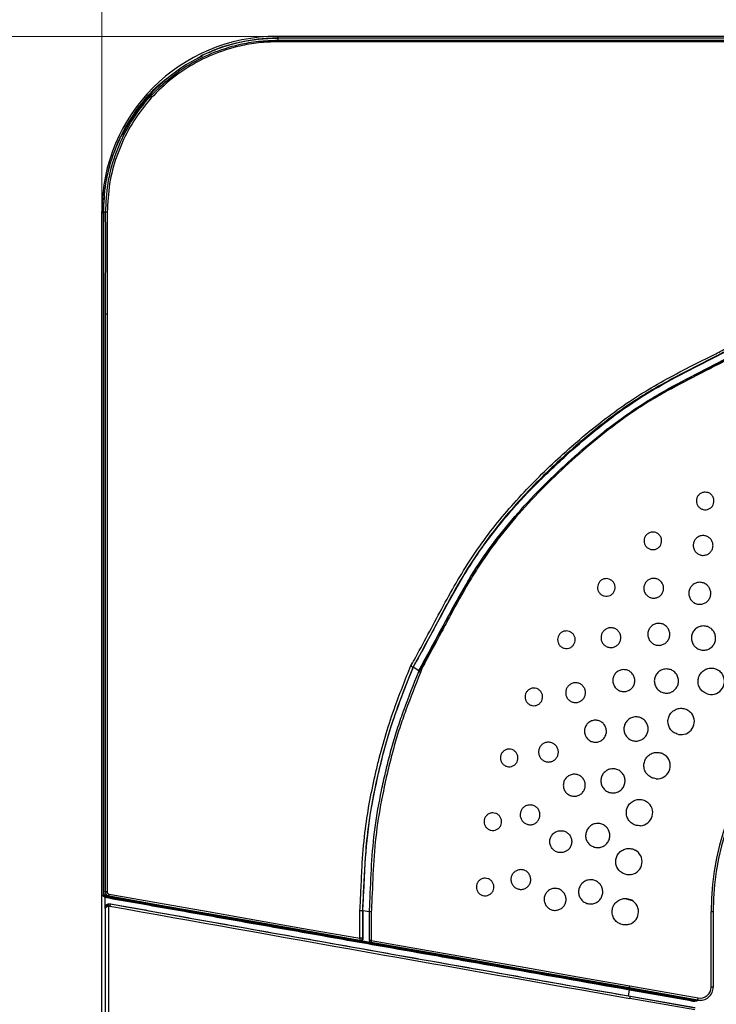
# Model space of a CAD drawing. Header units: millimetres. Extents: x 25 to 1935, y 715 to 2336.
# Tile 27 of 252: x 161 to 193, y 1005 to 1050. Entities that reach past the tile are written whole.
import ezdxf

# ---------------------------------------------------------------- set-up
doc = ezdxf.new("R2010")
doc.units = ezdxf.units.MM
doc.header["$LTSCALE"] = 2
doc.layers.get('0').update_dxf_attribs({"color": 2})
doc.styles.add('FS2312', font='simsun.ttf', dxfattribs={"width": 0.8})
doc.dimstyles.new('STANDARD$0', dxfattribs={"dimtxt": 3.5, "dimasz": 3, "dimexe": 1.5, "dimexo": 0.5, "dimgap": 1.5, "dimtad": 1, "dimdec": 1, "dimlfac": 5, "dimdsep": 46, "dimtxsty": 'FS2312', "dimblk1": 'OPEN', "dimblk2": 'OPEN', "dimsah": 1, "dimcen": 0, "dimclrd": 4, "dimclre": 4, "dimclrt": 4, "dimadec": 0, "dimazin": 0, "dimtfac": 1, "dimtdec": 1, "dimtmove": 1, "dimatfit": 0, "dimldrblk": 'OPEN', "dimfxl": 1, "dimtolj": 1, "dimtzin": 0, "dimlwd": 18, "dimlwe": 18, "dimarcsym": 1})

# ---------------------------------------------------------------- blocks, each defined once
blk = doc.blocks.new('_OPEN')
at = {"color": 0}
for p, q in [((-0.966, 0.259), (0, 0)), ((0, 0), (-1, 0)), ((0, 0), (-0.966, -0.259))]:
    blk.add_line(p, q, dxfattribs=at)
blk = doc.blocks.new('*D30')
at = {"color": 4, "lineweight": 18, "transparency": 16777216}
for p, q in [((164.691, 1036.769), (164.691, 1076.596)), ((354.691, 1041.168), (354.691, 1076.596)), ((167.691, 1075.096), (351.691, 1075.096))]:
    blk.add_line(p, q, dxfattribs=at)
at = {"layer": 'Defpoints', "color": 0, "transparency": 16777216}
for p in [(354.691, 1075.096), (354.691, 1040.668), (164.691, 1036.269)]:
    blk.add_point(p, dxfattribs=at)
at = {"color": 4, "lineweight": 18, "transparency": 16777216, "xscale": 3, "yscale": 3, "zscale": 3, "rotation": 180}
blk.add_blockref('_OPEN', (164.691, 1075.096), dxfattribs=at)
at = {"color": 4, "lineweight": 18, "transparency": 16777216, "xscale": 3, "yscale": 3, "zscale": 3}
blk.add_blockref('_OPEN', (354.691, 1075.096), dxfattribs=at)
at = {"color": 4, "transparency": 16777216, "insert": (259.691, 1078.346), "char_height": 3.5, "attachment_point": 5, "style": 'FS2312'}
blk.add_mtext('\\A1;950', dxfattribs=at)
blk = doc.blocks.new('*D31')
at = {"color": 4, "lineweight": 18, "transparency": 16777216}
for p, q in [((172.361, 1048.811), (138.974, 1048.811)), ((140.474, 1045.811), (140.474, 861.811)), ((172.361, 858.811), (138.974, 858.811))]:
    blk.add_line(p, q, dxfattribs=at)
at = {"layer": 'Defpoints', "color": 0, "transparency": 16777216}
for p in [(172.861, 1048.811), (140.474, 858.811), (172.861, 858.811)]:
    blk.add_point(p, dxfattribs=at)
at = {"color": 4, "lineweight": 18, "transparency": 16777216, "xscale": 3, "yscale": 3, "zscale": 3}
for p, rotation in [((140.474, 1048.811), 90), ((140.474, 858.811), 270)]:
    blk.add_blockref('_OPEN', p, dxfattribs=dict(at, rotation=rotation))
at = {"color": 4, "transparency": 16777216, "insert": (137.224, 953.811), "char_height": 3.5, "attachment_point": 5, "rotation": 90, "style": 'FS2312'}
blk.add_mtext('\\A1;950', dxfattribs=at)

msp = doc.modelspace()

# ---------------------------------------------------------------- linework, layer by layer
at = {"color": 2, "linetype": 'Continuous', "lineweight": 30}
for p, q in [((172.724, 1048.747), (172.661, 1048.811)), ((346.722, 1048.811), (172.661, 1048.811)), ((176.711, 1048.735), (172.691, 1048.734)), ((172.691, 1048.734), (172.691, 1048.636)), ((172.724, 1048.747), (203.743, 1048.747)), ((203.575, 1048.735), (176.711, 1048.735)), ((203.592, 1048.569), (177.314, 1048.569)), ((177.319, 1048.636), (203.592, 1048.636)), ((169.06, 1047.82), (169.263, 1047.924)), ((164.757, 1040.775), (164.824, 1041.79)), ((164.691, 866.78), (164.691, 1040.841)), ((164.691, 1040.841), (164.757, 1040.775)), ((164.757, 1040.775), (164.757, 1009.764)), ((164.769, 1040.811), (164.767, 1036.791)), ((164.866, 1040.811), (164.769, 1040.811)), ((164.767, 1036.791), (164.767, 1009.927)), ((164.866, 1009.91), (164.866, 1036.183)), ((164.933, 1036.188), (164.933, 1009.91)), ((187.671, 1030.951), (187.558, 1030.863)), ((182.812, 1026.179), (182.808, 1026.175)), ((178.841, 1020.137), (178.848, 1020.135)), ((178.841, 1020.137), (178.841, 1020.137)), ((179.101, 1019.969), (178.848, 1020.135)), ((179.101, 1019.969), (179.103, 1019.973)), ((179.261, 1020.112), (179.179, 1019.893)), ((164.757, 1009.764), (164.925, 1009.734)), ((164.832, 1009.688), (164.757, 1009.701)), ((164.761, 1009.72), (164.83, 1009.694)), ((164.767, 1009.927), (164.866, 1009.91)), ((164.933, 1009.91), (164.866, 1009.91)), ((165.034, 1009.712), (164.938, 1009.729)), ((188.533, 1009.601), (188.801, 1009.525)), ((188.691, 1009.576), (188.691, 1009.556)), ((164.86, 1009.173), (164.836, 1009.179)), ((164.86, 898.449), (164.86, 1009.173)), ((164.995, 1009.262), (164.995, 898.36)), ((165.078, 1009.374), (165.104, 1009.367)), ((176.429, 1007.802), (176.429, 1009.075)), ((176.544, 1009.072), (176.564, 1009.069)), ((176.544, 1009.072), (176.544, 1009.072)), ((176.544, 1009.072), (176.544, 1007.802)), ((176.564, 1009.069), (176.858, 1009.017)), ((176.564, 1009.069), (176.564, 1007.798)), ((176.858, 1007.711), (176.858, 1009.014)), ((176.943, 1009.014), (176.858, 1009.014)), ((176.943, 1009.014), (176.943, 1007.711)), ((192.391, 1005.586), (192.391, 1009.011)), ((192.491, 1009.011), (192.391, 1009.011)), ((192.491, 1009.011), (192.491, 1005.586)), ((176.449, 1007.7), (176.428, 1007.703)), ((176.544, 1007.802), (176.429, 1007.802)), ((176.564, 1007.679), (176.449, 1007.7)), ((176.544, 1007.802), (176.564, 1007.798)), ((176.943, 1007.711), (176.858, 1007.711)), ((176.564, 1007.679), (176.858, 1007.627)), ((176.941, 1007.613), (176.858, 1007.627)), ((191.787, 1004.995), (188.674, 1005.544)), ((188.691, 1005.501), (188.684, 1005.502)), ((188.689, 1005.488), (188.691, 1005.501)), ((188.689, 1005.488), (188.692, 1005.488)), ((188.691, 1005.642), (191.804, 1005.094)), ((191.487, 1005.008), (188.691, 1005.501)), ((188.692, 1005.488), (191.485, 1004.995)), ((192.491, 1005.586), (192.391, 1005.586)), ((188.639, 1005.185), (188.686, 1005.448)), ((188.639, 1005.185), (191.665, 1004.652)), ((188.686, 1005.448), (188.682, 1005.449)), ((191.478, 1004.956), (188.686, 1005.448)), ((191.647, 1004.551), (188.691, 1005.072)), ((188.709, 1005.171), (191.664, 1004.649)), ((191.485, 1004.995), (191.487, 1005.008))]:
    msp.add_line(p, q, dxfattribs=at)
at = {"color": 2, "linetype": 'Continuous', "lineweight": 30, "flags": 128}
for points in [[(179.108, 1019.954), (179.104, 1019.958), (179.099, 1019.964)], [(164.834, 1009.653), (164.835, 1009.383), (164.836, 1009.179)], [(165.019, 1009.811), (165.017, 1009.792), (165.016, 1009.774), (165.016, 1009.758), (165.017, 1009.743), (165.02, 1009.731), (165.024, 1009.721), (165.028, 1009.715), (165.034, 1009.712)], [(165.019, 1009.811), (167.262, 1009.416), (169.527, 1009.017), (171.812, 1008.615), (174.113, 1008.21), (176.429, 1007.802)], [(176.428, 1007.703), (174.115, 1008.111), (171.817, 1008.516), (169.536, 1008.919), (167.274, 1009.317), (165.034, 1009.712)], [(165.104, 1009.367), (165.098, 1009.366), (165.091, 1009.361), (165.083, 1009.352), (165.076, 1009.34), (165.07, 1009.325), (165.064, 1009.307), (165.059, 1009.288), (165.055, 1009.268)], [(176.943, 1007.711), (179.278, 1007.3), (181.623, 1006.887), (183.975, 1006.473), (186.332, 1006.058), (188.691, 1005.642)], [(188.674, 1005.544), (186.318, 1005.959), (183.964, 1006.374), (181.615, 1006.789), (179.273, 1007.202), (176.941, 1007.613)], [(188.674, 1005.544), (188.674, 1005.546), (188.675, 1005.551), (188.677, 1005.561), (188.679, 1005.573), (188.682, 1005.588), (188.685, 1005.605), (188.688, 1005.623), (188.691, 1005.642)], [(188.692, 1005.488), (188.692, 1005.487), (188.692, 1005.484), (188.691, 1005.481), (188.69, 1005.476), (188.689, 1005.47), (188.688, 1005.463), (188.687, 1005.456), (188.686, 1005.448)], [(188.691, 1005.501), (188.691, 1005.501), (188.692, 1005.504), (188.692, 1005.507), (188.693, 1005.512), (188.694, 1005.518), (188.695, 1005.525), (188.697, 1005.532), (188.698, 1005.54)], [(188.709, 1005.171), (188.708, 1005.169), (188.707, 1005.163), (188.706, 1005.154), (188.704, 1005.141), (188.701, 1005.127), (188.698, 1005.11), (188.695, 1005.091), (188.691, 1005.072)], [(191.487, 1005.008), (191.487, 1005.008), (191.488, 1005.011), (191.488, 1005.014), (191.489, 1005.019), (191.49, 1005.025), (191.491, 1005.032), (191.493, 1005.039), (191.494, 1005.047)], [(191.706, 1005.009), (191.617, 1004.999), (191.487, 1005.008)], [(191.787, 1004.995), (191.787, 1004.997), (191.788, 1005.003), (191.79, 1005.012), (191.792, 1005.024), (191.795, 1005.039), (191.798, 1005.056), (191.801, 1005.074), (191.804, 1005.094)], [(191.485, 1004.995), (191.485, 1004.994), (191.484, 1004.992), (191.484, 1004.988), (191.483, 1004.983), (191.482, 1004.977), (191.48, 1004.971), (191.479, 1004.963), (191.478, 1004.956)], [(191.485, 1004.995), (191.618, 1004.986), (191.738, 1005.004)]]:
    msp.add_lwpolyline(points, dxfattribs=at)
at = {"color": 2, "linetype": 'Continuous', "lineweight": 30}
for centre, radius, start, end in [((173.554, 1048.574), 0.865, 175.9129, 180.6105), ((172.691, 1040.811), 7.897, 117.1846, 152.8154), ((164.928, 1039.948), 0.865, 89.3895, 94.0871), ((204.491, 1009.011), 12.1, 90, 180), ((204.491, 1009.011), 12, 90, 180), ((179.164, 1019.932), 0.0601, 150.5496, 159.3133), ((179.386, 1020.354), 0.272, 231.6546, 242.8549), ((192.399, 1019.489), 0.6, 249.5788, 28.6084), ((191.031, 1017.661), 0.6, 257.7582, 36.7867), ((189.937, 1015.658), 0.6, 265.9426, 44.9663), ((189.139, 1013.519), 0.6, 274.1232, 53.1493), ((188.654, 1011.288), 0.6, 282.3053, 61.3313), ((188.491, 1009.011), 0.6, 289.4712, 69.5142), ((165.085, 1009.316), 0.105, 158.872, 210.8547), ((176.958, 1009.014), 0.0999, 176.7472, 179.9622), ((177.047, 1011.209), 2.197, 265.0853, 267.2796), ((176.582, 1007.751), 0.161, 161.759, 197.3187), ((176.444, 1007.801), 0.0994, 260.7354, 0.2322), ((176.958, 1007.711), 0.1, 180, 260), ((177.102, 1007.66), 0.167, 162.0309, 196.2353), ((193.995, 1004.532), 5.392, 169.7805, 170.2055), ((172.73, 1008.337), 16.204, 349.9223, 350.0637), ((191.891, 1005.586), 0.6, 260, 0), ((191.891, 1005.586), 0.5, 260, 0), ((191.591, 1005.599), 0.653, 260, 291.0578)]:
    msp.add_arc(centre, radius, start, end, dxfattribs=at)
for centre, major_axis, ratio, start_param, end_param in [((172.722, 1040.78), (-5.7, 5.7), 0.992433, 5.501585, 7.064785), ((175.789, 1043.909), (6.244, 6.244), 0.868224, 1.781002, 1.783818), ((169.593, 1037.713), (6.244, 6.244), 0.868224, 1.357775, 1.36059), ((165.06, 1009.173), (0.158, 0.128), 0.955275, 1.279225, 2.4368), ((165.06, 1009.173), (0.2, 0.011), 0.485043, 1.869759, 3.027334), ((188.691, 1005.727), (74, -13.032), 0.008583, 4.388793, 4.713901), ((188.709, 1005.825), (73.9, -13.032), 0.008594, 4.388797, 4.713904)]:
    msp.add_ellipse(centre, major_axis=major_axis, ratio=ratio, start_param=start_param, end_param=end_param, dxfattribs=at)
for points, knots in [([(164.866, 1040.811), (164.887, 1041.249), (164.929, 1042.126), (165.268, 1043.405), (165.804, 1044.609), (166.536, 1045.709), (167.444, 1046.669), (168.499, 1047.467), (169.675, 1048.074), (170.796, 1048.431), (171.81, 1048.608), (172.398, 1048.627), (172.691, 1048.636)], [0, 0, 0, 0, 0.1069434, 0.2138889, 0.3208186, 0.4277492, 0.5349312, 0.6421138, 0.7493554, 0.8565965, 0.9282987, 1, 1, 1, 1]), ([(172.689, 1048.565), (172.398, 1048.555), (171.817, 1048.535), (170.814, 1048.358), (169.704, 1048.003), (168.54, 1047.401), (167.496, 1046.611), (166.597, 1045.66), (165.873, 1044.572), (165.341, 1043.38), (165.003, 1042.115), (164.959, 1041.247), (164.937, 1040.813)], [0, 0, 0, 0, 0.07171, 0.14342, 0.250659, 0.3579, 0.465071, 0.572243, 0.679167, 0.786092, 0.893046, 1, 1, 1, 1]), ([(169.266, 1047.955), (169.537, 1048.075), (170.082, 1048.315), (170.938, 1048.552), (171.811, 1048.706), (172.397, 1048.724), (172.691, 1048.734)], [0, 0, 0, 0, 0.250532, 0.504274, 0.750611, 1, 1, 1, 1]), ([(169.566, 1048.079), (169.609, 1048.102), (170.048, 1048.33), (170.631, 1048.48), (171.164, 1048.588), (171.259, 1048.607)], [0, 0, 0, 0, 0.082482, 0.834949, 1, 1, 1, 1]), ([(171.259, 1048.607), (171.5, 1048.648), (171.985, 1048.73), (172.477, 1048.741), (172.724, 1048.747)], [0, 0, 0, 0, 0.497447, 1, 1, 1, 1]), ([(177.319, 1048.569), (177.253, 1048.569), (176.919, 1048.569), (175.519, 1048.568), (174.042, 1048.567), (172.833, 1048.565), (172.689, 1048.565)], [0, 0, 0, 0, 0.043195, 0.215974, 0.907091, 1, 1, 1, 1]), ([(172.691, 1048.636), (173.463, 1048.635), (175.005, 1048.635), (176.548, 1048.636), (177.319, 1048.636)], [0, 0, 0, 0, 0.499961, 1, 1, 1, 1]), ([(177.319, 1048.636), (177.319, 1048.636), (177.319, 1048.634), (177.319, 1048.623), (177.319, 1048.6), (177.319, 1048.579), (177.319, 1048.569)], [0, 0, 0, 0, 0.103367, 0.413957, 0.706965, 1, 1, 1, 1]), ([(169.171, 1047.888), (169.169, 1047.886), (169.165, 1047.882), (169.147, 1047.87), (169.123, 1047.856), (169.1, 1047.844), (169.087, 1047.837), (169.083, 1047.836)], [0, 0, 0, 0, 0.2255459, 0.4509619, 0.6804143, 0.9209703, 1, 1, 1, 1]), ([(169.266, 1047.955), (169.256, 1047.951), (169.237, 1047.941), (169.211, 1047.927), (169.193, 1047.916), (169.186, 1047.91), (169.185, 1047.908), (169.185, 1047.908)], [0, 0, 0, 0, 0.242051, 0.484655, 0.716683, 0.946125, 1, 1, 1, 1]), ([(164.824, 1041.79), (164.868, 1042.066), (164.955, 1042.617), (165.243, 1043.585), (165.724, 1044.665), (166.483, 1045.779), (167.194, 1046.575), (167.688, 1046.93), (167.819, 1047.024)], [0, 0, 0, 0, 0.1352709, 0.270541, 0.4879595, 0.7053734, 0.9218799, 1, 1, 1, 1]), ([(165.667, 1044.419), (165.661, 1044.408), (165.65, 1044.387), (165.634, 1044.359), (165.621, 1044.339), (165.617, 1044.334), (165.614, 1044.332)], [0, 0, 0, 0, 0.253659, 0.50769, 0.752122, 1, 1, 1, 1]), ([(164.769, 1040.811), (164.79, 1041.25), (164.834, 1042.14), (165.133, 1043.292), (165.43, 1043.971), (165.547, 1044.236)], [0, 0, 0, 0, 0.371737, 0.754253, 1, 1, 1, 1]), ([(165.594, 1044.318), (165.592, 1044.316), (165.588, 1044.312), (165.577, 1044.294), (165.564, 1044.271), (165.554, 1044.251), (165.548, 1044.239), (165.547, 1044.236)], [0, 0, 0, 0, 0.239225, 0.478894, 0.709691, 0.939823, 1, 1, 1, 1]), ([(164.866, 1036.183), (164.866, 1036.954), (164.867, 1038.497), (164.867, 1040.04), (164.866, 1040.811)], [0, 0, 0, 0, 0.499993, 1, 1, 1, 1]), ([(164.937, 1040.813), (164.937, 1040.746), (164.937, 1040.413), (164.934, 1039.013), (164.934, 1037.536), (164.933, 1036.326), (164.933, 1036.183)], [0, 0, 0, 0, 0.043196, 0.215986, 0.907104, 1, 1, 1, 1]), ([(164.933, 1036.183), (164.923, 1036.183), (164.902, 1036.183), (164.879, 1036.183), (164.868, 1036.183), (164.866, 1036.183), (164.866, 1036.183)], [0, 0, 0, 0, 0.293035, 0.586043, 0.896633, 1, 1, 1, 1]), ([(178.762, 1020.223), (178.779, 1020.253), (178.82, 1020.326), (179.292, 1021.174), (179.929, 1022.402), (180.791, 1023.956), (181.487, 1025.095), (182.258, 1026.184), (183.098, 1027.222), (183.995, 1028.21), (184.937, 1029.153), (185.917, 1030.057), (186.931, 1030.923), (187.986, 1031.738), (189.086, 1032.492), (190.619, 1033.392), (192.014, 1034.077), (192.999, 1034.586), (193.196, 1034.687)], [0, 0, 0, 0, 0.004795, 0.012137, 0.139526, 0.203307, 0.267066, 0.330874, 0.394692, 0.458429, 0.522173, 0.585838, 0.649606, 0.713364, 0.777068, 0.840771, 0.968145, 1, 1, 1, 1]), ([(193.241, 1034.585), (193.044, 1034.484), (192.061, 1033.978), (190.67, 1033.296), (189.142, 1032.401), (188.047, 1031.652), (186.996, 1030.84), (185.986, 1029.978), (185.01, 1029.078), (184.071, 1028.139), (183.179, 1027.155), (182.344, 1026.122), (181.576, 1025.037), (180.885, 1023.902), (180.022, 1022.354), (179.388, 1021.072), (178.885, 1020.225), (178.841, 1020.137), (178.841, 1020.137)], [0, 0, 0, 0, 0.03184, 0.159121, 0.222574, 0.286025, 0.349612, 0.413208, 0.476754, 0.540331, 0.603901, 0.667473, 0.731035, 0.794637, 0.85826, 0.985751, 0.999999, 1, 1, 1, 1]), ([(178.848, 1020.135), (179.165, 1020.711), (179.797, 1021.86), (180.72, 1023.595), (181.741, 1025.277), (182.935, 1026.845), (184.265, 1028.308), (185.666, 1029.652), (187.102, 1030.901), (188.587, 1032.025), (190.169, 1033.002), (191.823, 1033.847), (192.923, 1034.415), (193.474, 1034.7)], [0, 0, 0, 0, 0.0933895, 0.1864231, 0.2793119, 0.3724724, 0.4659249, 0.5598164, 0.6481039, 0.7361219, 0.823962, 0.9118299, 1, 1, 1, 1]), ([(179.217, 1020.141), (179.51, 1020.682), (179.94, 1021.474), (180.628, 1022.778), (181.183, 1023.78), (181.785, 1024.755), (182.431, 1025.703), (183.317, 1026.832), (184.284, 1027.891), (185.297, 1028.902), (186.349, 1029.875), (187.67, 1030.976), (188.835, 1031.814), (189.808, 1032.42), (190.806, 1032.983), (191.825, 1033.502), (192.717, 1033.954), (193.208, 1034.208), (193.444, 1034.334), (193.555, 1034.393)], [0, 0, 0, 0, 0.089381, 0.130812, 0.21379, 0.255319, 0.296872, 0.379997, 0.463059, 0.504557, 0.587549, 0.670592, 0.753715, 0.795267, 0.836785, 0.919701, 0.961099, 0.981783, 1, 1, 1, 1]), ([(193.583, 1034.348), (193.472, 1034.289), (193.235, 1034.163), (192.743, 1033.908), (191.852, 1033.455), (190.833, 1032.936), (189.838, 1032.374), (188.866, 1031.769), (187.705, 1030.932), (186.386, 1029.833), (185.336, 1028.862), (184.324, 1027.852), (183.359, 1026.795), (182.475, 1025.67), (181.831, 1024.724), (181.23, 1023.751), (180.675, 1022.75), (179.986, 1021.447), (179.556, 1020.654), (179.261, 1020.112)], [0, 0, 0, 0, 0.018283, 0.03903, 0.080518, 0.163486, 0.204973, 0.246465, 0.329491, 0.412484, 0.495457, 0.536933, 0.619925, 0.702941, 0.744429, 0.785917, 0.868907, 0.910388, 1, 1, 1, 1]), ([(187.667, 1030.93), (188.017, 1031.202), (188.85, 1031.849), (190.277, 1032.717), (191.909, 1033.559), (192.997, 1034.122), (193.541, 1034.405)], [0, 0, 0, 0, 0.194215, 0.462467, 0.73077, 1, 1, 1, 1]), ([(192.124, 1028.087), (192.169, 1028.083), (192.259, 1028.074), (192.379, 1028.005), (192.47, 1027.904), (192.522, 1027.777), (192.529, 1027.64), (192.491, 1027.509), (192.411, 1027.397), (192.299, 1027.319), (192.167, 1027.282), (192.03, 1027.291), (191.904, 1027.344), (191.803, 1027.436), (191.738, 1027.557), (191.717, 1027.692), (191.741, 1027.827), (191.809, 1027.946), (191.912, 1028.035), (192.023, 1028.081), (192.096, 1028.086), (192.124, 1028.087)], [0, 0, 0, 0, 0.053679, 0.107355, 0.161071, 0.214823, 0.268584, 0.322319, 0.37601, 0.42966, 0.483285, 0.536913, 0.590567, 0.644262, 0.697997, 0.751752, 0.805502, 0.859214, 0.912882, 0.96651, 1, 1, 1, 1]), ([(179.103, 1019.973), (179.415, 1020.543), (180.037, 1021.682), (180.95, 1023.397), (181.849, 1024.917), (182.536, 1025.796), (182.824, 1026.164)], [0, 0, 0, 0, 0.269554, 0.538071, 0.806189, 1, 1, 1, 1]), ([(189.745, 1026.273), (189.79, 1026.268), (189.88, 1026.259), (190, 1026.19), (190.091, 1026.089), (190.143, 1025.962), (190.15, 1025.825), (190.112, 1025.694), (190.032, 1025.583), (189.92, 1025.504), (189.788, 1025.467), (189.651, 1025.476), (189.525, 1025.529), (189.424, 1025.621), (189.359, 1025.742), (189.338, 1025.877), (189.362, 1026.012), (189.43, 1026.131), (189.533, 1026.22), (189.645, 1026.266), (189.717, 1026.271), (189.745, 1026.273)], [0, 0, 0, 0, 0.053706, 0.107412, 0.161145, 0.214891, 0.268626, 0.322331, 0.375999, 0.429642, 0.483276, 0.536926, 0.590608, 0.644324, 0.698066, 0.751809, 0.80553, 0.859215, 0.91286, 0.966492, 1, 1, 1, 1]), ([(192.029, 1026.114), (192.08, 1026.11), (192.181, 1026.1), (192.316, 1026.022), (192.418, 1025.908), (192.477, 1025.765), (192.485, 1025.611), (192.442, 1025.463), (192.352, 1025.338), (192.226, 1025.25), (192.077, 1025.208), (191.924, 1025.218), (191.782, 1025.278), (191.668, 1025.382), (191.595, 1025.517), (191.571, 1025.67), (191.598, 1025.821), (191.675, 1025.955), (191.791, 1026.056), (191.916, 1026.107), (191.998, 1026.113), (192.029, 1026.114)], [0, 0, 0, 0, 0.0536931, 0.1073858, 0.1610976, 0.2148212, 0.2685441, 0.3222475, 0.3759296, 0.4295938, 0.4832501, 0.5369123, 0.5905885, 0.6442877, 0.6980042, 0.7517284, 0.8054429, 0.8591364, 0.9128048, 0.9664577, 1, 1, 1, 1]), ([(187.63, 1024.157), (187.675, 1024.152), (187.765, 1024.144), (187.884, 1024.075), (187.975, 1023.973), (188.027, 1023.846), (188.034, 1023.709), (187.996, 1023.578), (187.916, 1023.467), (187.804, 1023.388), (187.672, 1023.351), (187.536, 1023.36), (187.41, 1023.414), (187.308, 1023.506), (187.243, 1023.626), (187.222, 1023.762), (187.247, 1023.896), (187.314, 1024.015), (187.417, 1024.105), (187.529, 1024.151), (187.602, 1024.155), (187.63, 1024.157)], [0, 0, 0, 0, 0.053729, 0.107454, 0.161198, 0.214938, 0.268657, 0.322338, 0.375989, 0.429624, 0.483265, 0.536934, 0.590639, 0.644375, 0.698121, 0.751852, 0.805549, 0.859208, 0.912839, 0.966472, 1, 1, 1, 1]), ([(189.783, 1024.169), (189.834, 1024.164), (189.935, 1024.154), (190.07, 1024.076), (190.172, 1023.962), (190.231, 1023.819), (190.239, 1023.665), (190.196, 1023.518), (190.106, 1023.393), (189.98, 1023.304), (189.832, 1023.263), (189.678, 1023.272), (189.536, 1023.333), (189.422, 1023.436), (189.349, 1023.572), (189.325, 1023.724), (189.352, 1023.875), (189.429, 1024.009), (189.545, 1024.11), (189.67, 1024.162), (189.752, 1024.167), (189.783, 1024.169)], [0, 0, 0, 0, 0.053706, 0.107412, 0.16113, 0.214849, 0.268559, 0.32225, 0.375921, 0.429583, 0.483243, 0.536914, 0.590605, 0.644314, 0.698034, 0.751751, 0.805453, 0.859131, 0.912793, 0.966446, 1, 1, 1, 1]), ([(191.879, 1023.988), (191.936, 1023.982), (192.048, 1023.971), (192.198, 1023.885), (192.311, 1023.758), (192.376, 1023.599), (192.385, 1023.429), (192.337, 1023.264), (192.238, 1023.125), (192.097, 1023.027), (191.933, 1022.981), (191.762, 1022.992), (191.605, 1023.059), (191.478, 1023.174), (191.397, 1023.324), (191.37, 1023.493), (191.4, 1023.662), (191.485, 1023.811), (191.614, 1023.922), (191.753, 1023.98), (191.844, 1023.986), (191.879, 1023.988)], [0, 0, 0, 0, 0.053695, 0.107391, 0.161093, 0.214797, 0.268496, 0.322188, 0.37587, 0.429547, 0.483223, 0.536904, 0.590589, 0.644283, 0.697986, 0.751689, 0.805388, 0.859075, 0.912753, 0.966424, 1, 1, 1, 1]), ([(190.014, 1022.123), (190.071, 1022.117), (190.183, 1022.106), (190.333, 1022.02), (190.447, 1021.893), (190.512, 1021.735), (190.521, 1021.564), (190.472, 1021.399), (190.373, 1021.26), (190.233, 1021.162), (190.068, 1021.116), (189.897, 1021.127), (189.74, 1021.194), (189.613, 1021.309), (189.532, 1021.459), (189.505, 1021.628), (189.535, 1021.797), (189.62, 1021.946), (189.749, 1022.057), (189.888, 1022.115), (189.979, 1022.121), (190.014, 1022.123)], [0, 0, 0, 0, 0.053699, 0.107399, 0.161102, 0.214804, 0.2685, 0.322186, 0.375867, 0.429543, 0.483218, 0.536901, 0.590592, 0.644291, 0.697995, 0.751698, 0.805391, 0.859071, 0.912745, 0.966417, 1, 1, 1, 1]), ([(185.815, 1021.778), (185.86, 1021.774), (185.95, 1021.765), (186.07, 1021.696), (186.161, 1021.594), (186.213, 1021.467), (186.22, 1021.33), (186.181, 1021.199), (186.101, 1021.088), (185.989, 1021.009), (185.857, 1020.973), (185.721, 1020.981), (185.595, 1021.035), (185.493, 1021.127), (185.428, 1021.248), (185.407, 1021.383), (185.432, 1021.517), (185.499, 1021.636), (185.603, 1021.726), (185.714, 1021.772), (185.787, 1021.776), (185.815, 1021.778)], [0, 0, 0, 0, 0.053752, 0.107502, 0.161258, 0.214994, 0.26869, 0.322346, 0.375972, 0.429596, 0.483245, 0.536937, 0.590672, 0.644429, 0.698184, 0.751899, 0.805565, 0.859191, 0.912806, 0.966446, 1, 1, 1, 1]), ([(187.838, 1021.923), (187.888, 1021.918), (187.99, 1021.908), (188.124, 1021.83), (188.227, 1021.716), (188.285, 1021.573), (188.293, 1021.419), (188.25, 1021.272), (188.16, 1021.147), (188.034, 1021.058), (187.886, 1021.017), (187.732, 1021.026), (187.59, 1021.087), (187.476, 1021.19), (187.403, 1021.326), (187.379, 1021.478), (187.407, 1021.629), (187.483, 1021.763), (187.599, 1021.864), (187.724, 1021.916), (187.806, 1021.921), (187.838, 1021.923)], [0, 0, 0, 0, 0.053718, 0.107435, 0.161159, 0.214876, 0.268576, 0.322253, 0.375915, 0.42957, 0.483235, 0.536917, 0.590619, 0.64434, 0.698066, 0.751776, 0.805464, 0.859127, 0.912776, 0.966434, 1, 1, 1, 1]), ([(192.048, 1022.004), (192.11, 1021.998), (192.234, 1021.986), (192.398, 1021.891), (192.523, 1021.751), (192.595, 1021.577), (192.605, 1021.389), (192.552, 1021.208), (192.442, 1021.055), (192.288, 1020.947), (192.107, 1020.897), (191.919, 1020.908), (191.746, 1020.982), (191.607, 1021.109), (191.517, 1021.274), (191.488, 1021.46), (191.521, 1021.645), (191.614, 1021.809), (191.756, 1021.932), (191.909, 1021.995), (192.01, 1022.002), (192.048, 1022.004)], [0, 0, 0, 0, 0.053691, 0.107384, 0.161077, 0.21477, 0.268459, 0.322147, 0.375834, 0.429519, 0.483205, 0.536892, 0.59058, 0.644271, 0.697962, 0.751657, 0.805348, 0.859035, 0.91272, 0.966403, 1, 1, 1, 1]), ([(176.429, 1009.075), (176.445, 1009.378), (176.479, 1010.03), (176.527, 1011.209), (176.626, 1012.523), (176.841, 1013.912), (177.064, 1014.986), (177.316, 1016.053), (177.602, 1017.113), (178.111, 1018.613), (178.534, 1019.676), (178.795, 1020.331)], [0, 0, 0, 0, 0.078407, 0.169025, 0.305645, 0.41925, 0.532887, 0.589618, 0.703368, 0.817096, 1, 1, 1, 1]), ([(178.795, 1020.331), (178.79, 1020.313), (178.779, 1020.277), (178.768, 1020.241), (178.762, 1020.223)], [0, 0, 0, 0, 0.500753, 1, 1, 1, 1]), ([(178.841, 1020.137), (178.601, 1019.534), (178.2, 1018.526), (177.712, 1017.083), (177.427, 1016.027), (177.176, 1014.964), (176.954, 1013.895), (176.754, 1012.598), (176.642, 1011.29), (176.608, 1010.113), (176.544, 1009.374), (176.544, 1009.072), (176.544, 1009.072)], [0, 0, 0, 0, 0.171126, 0.286391, 0.401676, 0.459259, 0.574473, 0.689657, 0.80496, 0.920323, 0.999998, 1, 1, 1, 1]), ([(176.564, 1009.069), (176.592, 1009.779), (176.648, 1011.193), (176.845, 1013.307), (177.243, 1015.233), (177.686, 1016.998), (178.235, 1018.578), (178.644, 1019.616), (178.848, 1020.135)], [0, 0, 0, 0, 0.187347, 0.373076, 0.55895, 0.705523, 0.85276, 1, 1, 1, 1]), ([(176.859, 1009.019), (176.866, 1009.16), (176.903, 1009.867), (176.943, 1011.143), (177.091, 1012.842), (177.318, 1014.102), (177.526, 1015.073), (177.687, 1015.764), (177.904, 1016.588), (178.149, 1017.404), (178.544, 1018.519), (178.873, 1019.356), (179.098, 1019.927)], [0, 0, 0, 0, 0.0377643, 0.1892217, 0.3413701, 0.4934605, 0.5314214, 0.6073312, 0.6833065, 0.7593577, 0.8354103, 1, 1, 1, 1]), ([(179.179, 1019.893), (178.953, 1019.321), (178.624, 1018.486), (178.229, 1017.374), (177.985, 1016.561), (177.77, 1015.74), (177.609, 1015.052), (177.401, 1014.083), (177.175, 1012.829), (177.027, 1011.135), (176.987, 1009.862), (176.95, 1009.155), (176.943, 1009.014)], [0, 0, 0, 0, 0.164991, 0.240903, 0.31681, 0.392709, 0.468603, 0.506548, 0.658427, 0.810291, 0.962058, 1, 1, 1, 1]), ([(178.762, 1020.223), (178.76, 1020.218), (178.757, 1020.208), (178.755, 1020.196), (178.756, 1020.186), (178.762, 1020.178), (178.774, 1020.168), (178.795, 1020.156), (178.817, 1020.146), (178.835, 1020.138), (178.839, 1020.137), (178.841, 1020.137)], [0, 0, 0, 0, 0.101414, 0.162299, 0.204811, 0.247467, 0.319348, 0.474577, 0.640455, 0.821731, 1, 1, 1, 1]), ([(179.098, 1019.927), (179.098, 1019.928), (179.102, 1019.936), (179.105, 1019.945), (179.108, 1019.954)], [0, 0, 0, 0, 0.002961, 1, 1, 1, 1]), ([(179.179, 1019.893), (179.168, 1019.897), (179.148, 1019.905), (179.122, 1019.915), (179.104, 1019.924), (179.1, 1019.926), (179.098, 1019.927)], [0, 0, 0, 0, 0.249999, 0.500007, 0.749995, 1, 1, 1, 1]), ([(179.103, 1019.973), (179.104, 1019.971), (179.107, 1019.968), (179.11, 1019.964), (179.112, 1019.962)], [0, 0, 0, 0, 0.442057, 1, 1, 1, 1]), ([(179.261, 1020.112), (179.243, 1020.091), (179.213, 1020.058), (179.177, 1020.019), (179.154, 1019.995), (179.139, 1019.98), (179.128, 1019.97), (179.121, 1019.962), (179.115, 1019.957), (179.111, 1019.955), (179.109, 1019.954), (179.108, 1019.953), (179.108, 1019.954), (179.108, 1019.954)], [0, 0, 0, 0, 0.332954, 0.518001, 0.647269, 0.739041, 0.805591, 0.855182, 0.907934, 0.941404, 0.968507, 0.990061, 1, 1, 1, 1]), ([(179.112, 1019.962), (179.112, 1019.962), (179.112, 1019.962), (179.113, 1019.962), (179.114, 1019.964), (179.116, 1019.968), (179.12, 1019.974), (179.125, 1019.982), (179.132, 1019.994), (179.143, 1020.012), (179.158, 1020.038), (179.183, 1020.082), (179.204, 1020.117), (179.217, 1020.141)], [0, 0, 0, 0, 0.004707, 0.015343, 0.0305, 0.052629, 0.093986, 0.137855, 0.201402, 0.294193, 0.430451, 0.631209, 1, 1, 1, 1]), ([(188.423, 1020.02), (188.479, 1020.014), (188.591, 1020.003), (188.741, 1019.917), (188.855, 1019.79), (188.92, 1019.632), (188.929, 1019.461), (188.881, 1019.297), (188.781, 1019.158), (188.641, 1019.059), (188.476, 1019.013), (188.305, 1019.024), (188.148, 1019.091), (188.021, 1019.206), (187.94, 1019.357), (187.913, 1019.526), (187.944, 1019.694), (188.028, 1019.843), (188.157, 1019.954), (188.297, 1020.012), (188.388, 1020.018), (188.423, 1020.02)], [0, 0, 0, 0, 0.053705, 0.10741, 0.161116, 0.214816, 0.268506, 0.32219, 0.375864, 0.429537, 0.483216, 0.536902, 0.590598, 0.644302, 0.69801, 0.751709, 0.805395, 0.859068, 0.912737, 0.96641, 1, 1, 1, 1]), ([(190.362, 1020.05), (190.424, 1020.044), (190.548, 1020.032), (190.712, 1019.937), (190.837, 1019.797), (190.909, 1019.623), (190.919, 1019.435), (190.866, 1019.255), (190.756, 1019.102), (190.602, 1018.994), (190.421, 1018.943), (190.233, 1018.955), (190.06, 1019.028), (189.92, 1019.155), (189.831, 1019.32), (189.801, 1019.506), (189.835, 1019.691), (189.928, 1019.855), (190.07, 1019.978), (190.223, 1020.041), (190.323, 1020.048), (190.362, 1020.05)], [0, 0, 0, 0, 0.053693, 0.107386, 0.16108, 0.214772, 0.268461, 0.322146, 0.375833, 0.42952, 0.483206, 0.536893, 0.590582, 0.644273, 0.697967, 0.751659, 0.805349, 0.859034, 0.912717, 0.966401, 1, 1, 1, 1]), ([(192.19, 1018.926), (192.129, 1018.956), (192.007, 1019.016), (191.875, 1019.175), (191.8, 1019.366), (191.793, 1019.571), (191.855, 1019.767), (191.978, 1019.931), (192.148, 1020.046), (192.347, 1020.098), (192.551, 1020.081), (192.738, 1019.997), (192.861, 1019.883), (192.911, 1019.801), (192.926, 1019.776)], [0, 0, 0, 0, 0.087464, 0.174926, 0.262386, 0.349849, 0.437312, 0.524773, 0.612234, 0.699695, 0.787157, 0.874619, 0.962081, 1, 1, 1, 1]), ([(186.232, 1019.422), (186.282, 1019.417), (186.384, 1019.407), (186.518, 1019.33), (186.621, 1019.215), (186.679, 1019.073), (186.687, 1018.919), (186.644, 1018.771), (186.554, 1018.646), (186.428, 1018.558), (186.28, 1018.516), (186.126, 1018.526), (185.984, 1018.586), (185.87, 1018.69), (185.797, 1018.826), (185.773, 1018.978), (185.801, 1019.129), (185.877, 1019.263), (185.993, 1019.363), (186.118, 1019.415), (186.2, 1019.42), (186.232, 1019.422)], [0, 0, 0, 0, 0.053732, 0.107465, 0.161198, 0.21491, 0.268594, 0.322254, 0.375901, 0.42955, 0.483217, 0.536913, 0.590639, 0.644378, 0.698108, 0.751807, 0.805469, 0.859108, 0.912748, 0.966412, 1, 1, 1, 1]), ([(184.333, 1019.178), (184.378, 1019.174), (184.468, 1019.165), (184.588, 1019.096), (184.679, 1018.994), (184.731, 1018.867), (184.738, 1018.731), (184.699, 1018.599), (184.619, 1018.488), (184.507, 1018.41), (184.376, 1018.373), (184.239, 1018.382), (184.113, 1018.435), (184.012, 1018.528), (183.947, 1018.648), (183.925, 1018.784), (183.95, 1018.918), (184.018, 1019.037), (184.121, 1019.126), (184.232, 1019.172), (184.305, 1019.177), (184.333, 1019.178)], [0, 0, 0, 0, 0.053787, 0.107577, 0.16135, 0.215072, 0.268729, 0.322336, 0.375923, 0.429532, 0.483197, 0.536934, 0.590725, 0.644526, 0.698283, 0.75196, 0.805564, 0.859138, 0.912732, 0.966391, 1, 1, 1, 1]), ([(190.904, 1017.075), (190.839, 1017.096), (190.71, 1017.137), (190.557, 1017.276), (190.456, 1017.454), (190.42, 1017.656), (190.453, 1017.859), (190.551, 1018.039), (190.703, 1018.177), (190.892, 1018.257), (191.097, 1018.269), (191.294, 1018.213), (191.432, 1018.118), (191.493, 1018.043), (191.512, 1018.02)], [0, 0, 0, 0, 0.087464, 0.174927, 0.26239, 0.349852, 0.437316, 0.524779, 0.612241, 0.699703, 0.787166, 0.874629, 0.962092, 1, 1, 1, 1]), ([(187.134, 1017.719), (187.19, 1017.713), (187.303, 1017.702), (187.453, 1017.616), (187.566, 1017.489), (187.631, 1017.331), (187.64, 1017.16), (187.592, 1016.995), (187.492, 1016.857), (187.352, 1016.758), (187.188, 1016.712), (187.017, 1016.723), (186.859, 1016.79), (186.733, 1016.905), (186.651, 1017.056), (186.625, 1017.225), (186.655, 1017.393), (186.74, 1017.542), (186.869, 1017.653), (187.008, 1017.711), (187.099, 1017.717), (187.134, 1017.719)], [0, 0, 0, 0, 0.053711, 0.107423, 0.161132, 0.214828, 0.268512, 0.322188, 0.375856, 0.429525, 0.483204, 0.536896, 0.590604, 0.644318, 0.698028, 0.751722, 0.805396, 0.859056, 0.912721, 0.966398, 1, 1, 1, 1]), ([(188.98, 1017.871), (189.041, 1017.865), (189.165, 1017.852), (189.33, 1017.758), (189.455, 1017.618), (189.527, 1017.444), (189.536, 1017.256), (189.484, 1017.075), (189.374, 1016.922), (189.22, 1016.814), (189.039, 1016.763), (188.851, 1016.775), (188.677, 1016.849), (188.538, 1016.975), (188.449, 1017.141), (188.419, 1017.327), (188.453, 1017.512), (188.546, 1017.676), (188.688, 1017.799), (188.841, 1017.862), (188.941, 1017.868), (188.98, 1017.871)], [0, 0, 0, 0, 0.053693, 0.107389, 0.161082, 0.214773, 0.26846, 0.322147, 0.375831, 0.429517, 0.483201, 0.536889, 0.590581, 0.644274, 0.69797, 0.751661, 0.805348, 0.859031, 0.912712, 0.966397, 1, 1, 1, 1]), ([(184.999, 1016.719), (185.049, 1016.714), (185.151, 1016.704), (185.285, 1016.626), (185.388, 1016.512), (185.446, 1016.369), (185.454, 1016.215), (185.411, 1016.067), (185.321, 1015.943), (185.195, 1015.854), (185.047, 1015.813), (184.893, 1015.822), (184.751, 1015.883), (184.637, 1015.986), (184.564, 1016.122), (184.54, 1016.274), (184.568, 1016.425), (184.644, 1016.559), (184.76, 1016.66), (184.885, 1016.712), (184.967, 1016.717), (184.999, 1016.719)], [0, 0, 0, 0, 0.0537596, 0.1075187, 0.1612595, 0.2149592, 0.2686139, 0.3222393, 0.3758574, 0.4294945, 0.4831743, 0.5369044, 0.590674, 0.6444455, 0.6981773, 0.7518457, 0.8054576, 0.8590564, 0.9126825, 0.9663655, 1, 1, 1, 1]), ([(183.211, 1016.405), (183.256, 1016.4), (183.346, 1016.391), (183.466, 1016.322), (183.557, 1016.22), (183.609, 1016.093), (183.616, 1015.957), (183.577, 1015.826), (183.498, 1015.715), (183.386, 1015.636), (183.254, 1015.599), (183.117, 1015.608), (182.991, 1015.661), (182.89, 1015.754), (182.825, 1015.875), (182.803, 1016.01), (182.828, 1016.144), (182.896, 1016.263), (182.999, 1016.352), (183.11, 1016.398), (183.183, 1016.403), (183.211, 1016.405)], [0, 0, 0, 0, 0.0538449, 0.1076924, 0.161483, 0.2151622, 0.2687344, 0.322246, 0.3757624, 0.4293562, 0.4830719, 0.5369121, 0.5908178, 0.6446856, 0.6984217, 0.7519995, 0.8054789, 0.8589588, 0.9125411, 0.9662615, 1, 1, 1, 1]), ([(189.895, 1015.059), (189.828, 1015.07), (189.694, 1015.093), (189.522, 1015.209), (189.397, 1015.371), (189.333, 1015.566), (189.336, 1015.771), (189.408, 1015.964), (189.539, 1016.122), (189.715, 1016.227), (189.916, 1016.269), (190.119, 1016.241), (190.269, 1016.166), (190.34, 1016.101), (190.362, 1016.082)], [0, 0, 0, 0, 0.0874613, 0.1749219, 0.2623854, 0.3498455, 0.437309, 0.5247676, 0.6122292, 0.6996904, 0.7871506, 0.8746127, 0.9620749, 1, 1, 1, 1]), ([(187.931, 1015.512), (187.993, 1015.506), (188.116, 1015.494), (188.281, 1015.399), (188.406, 1015.26), (188.478, 1015.085), (188.488, 1014.898), (188.435, 1014.717), (188.325, 1014.564), (188.171, 1014.456), (187.99, 1014.405), (187.802, 1014.417), (187.629, 1014.49), (187.489, 1014.617), (187.4, 1014.783), (187.37, 1014.969), (187.404, 1015.154), (187.497, 1015.318), (187.639, 1015.44), (187.792, 1015.504), (187.892, 1015.51), (187.931, 1015.512)], [0, 0, 0, 0, 0.053696, 0.107392, 0.161086, 0.214774, 0.268461, 0.322145, 0.375828, 0.429511, 0.483196, 0.536885, 0.59058, 0.644278, 0.697974, 0.751664, 0.805347, 0.859024, 0.912703, 0.966389, 1, 1, 1, 1]), ([(186.173, 1015.263), (186.229, 1015.257), (186.342, 1015.246), (186.492, 1015.16), (186.605, 1015.033), (186.67, 1014.874), (186.679, 1014.704), (186.631, 1014.539), (186.531, 1014.401), (186.391, 1014.302), (186.227, 1014.256), (186.056, 1014.267), (185.898, 1014.334), (185.772, 1014.449), (185.69, 1014.6), (185.664, 1014.769), (185.694, 1014.937), (185.779, 1015.086), (185.908, 1015.197), (186.047, 1015.255), (186.138, 1015.261), (186.173, 1015.263)], [0, 0, 0, 0, 0.053721, 0.107442, 0.161154, 0.214846, 0.268518, 0.322177, 0.375835, 0.429499, 0.483181, 0.536887, 0.590613, 0.644346, 0.698058, 0.751737, 0.805386, 0.859027, 0.912685, 0.966373, 1, 1, 1, 1]), ([(189.183, 1012.92), (189.115, 1012.922), (188.979, 1012.925), (188.793, 1013.016), (188.646, 1013.158), (188.554, 1013.342), (188.528, 1013.546), (188.572, 1013.746), (188.679, 1013.921), (188.838, 1014.051), (189.032, 1014.121), (189.237, 1014.122), (189.396, 1014.069), (189.475, 1014.015), (189.499, 1013.999)], [0, 0, 0, 0, 0.08746, 0.174922, 0.262384, 0.349848, 0.437311, 0.524772, 0.612234, 0.699695, 0.787157, 0.874621, 0.962085, 1, 1, 1, 1]), ([(184.163, 1013.867), (184.214, 1013.862), (184.315, 1013.852), (184.45, 1013.774), (184.553, 1013.66), (184.611, 1013.517), (184.619, 1013.363), (184.575, 1013.216), (184.486, 1013.091), (184.36, 1013.003), (184.212, 1012.961), (184.058, 1012.971), (183.916, 1013.031), (183.802, 1013.135), (183.729, 1013.27), (183.705, 1013.423), (183.732, 1013.574), (183.808, 1013.707), (183.924, 1013.808), (184.05, 1013.86), (184.132, 1013.865), (184.163, 1013.867)], [0, 0, 0, 0, 0.053801, 0.107602, 0.161353, 0.215017, 0.268607, 0.322168, 0.375741, 0.429375, 0.483094, 0.536893, 0.590731, 0.644544, 0.698265, 0.751873, 0.805404, 0.858934, 0.912542, 0.966266, 1, 1, 1, 1]), ([(182.469, 1013.506), (182.514, 1013.502), (182.604, 1013.493), (182.724, 1013.423), (182.815, 1013.321), (182.867, 1013.194), (182.874, 1013.058), (182.835, 1012.927), (182.755, 1012.816), (182.643, 1012.738), (182.512, 1012.701), (182.375, 1012.709), (182.249, 1012.763), (182.147, 1012.856), (182.082, 1012.976), (182.061, 1013.112), (182.086, 1013.246), (182.153, 1013.364), (182.256, 1013.454), (182.368, 1013.5), (182.441, 1013.504), (182.469, 1013.506)], [0, 0, 0, 0, 0.053911, 0.107825, 0.161643, 0.21529, 0.26879, 0.322223, 0.375687, 0.429275, 0.483033, 0.536941, 0.590912, 0.644823, 0.698563, 0.752098, 0.805499, 0.858902, 0.912442, 0.966185, 1, 1, 1, 1]), ([(186.035, 1012.049), (186.026, 1012.026), (185.999, 1011.949), (185.916, 1011.836), (185.776, 1011.738), (185.611, 1011.692), (185.44, 1011.702), (185.283, 1011.769), (185.156, 1011.885), (185.075, 1012.035), (185.048, 1012.204), (185.079, 1012.372), (185.163, 1012.521), (185.292, 1012.633), (185.405, 1012.679), (185.467, 1012.69), (185.474, 1012.691)], [0, 0, 0, 0, 0.035694, 0.115156, 0.194653, 0.274204, 0.353812, 0.433456, 0.513088, 0.592658, 0.672137, 0.751555, 0.83097, 0.910453, 0.990023, 1, 1, 1, 1]), ([(185.474, 1012.691), (185.529, 1012.695), (185.641, 1012.703), (185.802, 1012.645), (185.937, 1012.539), (186.027, 1012.395), (186.07, 1012.223), (186.047, 1012.109), (186.035, 1012.049)], [0, 0, 0, 0, 0.162442, 0.327887, 0.493266, 0.658534, 0.823688, 1, 1, 1, 1]), ([(187.238, 1013.026), (187.3, 1013.02), (187.424, 1013.008), (187.589, 1012.913), (187.714, 1012.774), (187.785, 1012.599), (187.795, 1012.411), (187.742, 1012.231), (187.633, 1012.078), (187.478, 1011.97), (187.297, 1011.919), (187.109, 1011.931), (186.936, 1012.004), (186.797, 1012.131), (186.707, 1012.296), (186.678, 1012.482), (186.712, 1012.667), (186.805, 1012.831), (186.946, 1012.954), (187.1, 1013.018), (187.2, 1013.024), (187.238, 1013.026)], [0, 0, 0, 0, 0.053697, 0.107395, 0.161088, 0.214775, 0.268457, 0.322137, 0.375818, 0.429497, 0.483183, 0.536875, 0.590577, 0.644283, 0.697983, 0.751666, 0.805336, 0.859005, 0.912684, 0.966376, 1, 1, 1, 1]), ([(188.782, 1010.702), (188.715, 1010.694), (188.58, 1010.678), (188.383, 1010.741), (188.217, 1010.86), (188.1, 1011.03), (188.046, 1011.228), (188.06, 1011.432), (188.141, 1011.621), (188.28, 1011.772), (188.462, 1011.868), (188.664, 1011.899), (188.829, 1011.87), (188.916, 1011.827), (188.942, 1011.814)], [0, 0, 0, 0, 0.087462, 0.174922, 0.262383, 0.349846, 0.437311, 0.524772, 0.61223, 0.699692, 0.787154, 0.874618, 0.962081, 1, 1, 1, 1]), ([(183.743, 1010.925), (183.794, 1010.92), (183.895, 1010.91), (184.03, 1010.832), (184.132, 1010.718), (184.19, 1010.575), (184.198, 1010.421), (184.155, 1010.274), (184.065, 1010.149), (183.939, 1010.061), (183.791, 1010.019), (183.637, 1010.029), (183.495, 1010.089), (183.381, 1010.193), (183.308, 1010.329), (183.284, 1010.481), (183.312, 1010.632), (183.388, 1010.766), (183.504, 1010.866), (183.629, 1010.918), (183.711, 1010.923), (183.743, 1010.925)], [0, 0, 0, 0, 0.053824, 0.107651, 0.161415, 0.215073, 0.268644, 0.322176, 0.375727, 0.429351, 0.483078, 0.5369, 0.590769, 0.644601, 0.698328, 0.751922, 0.805422, 0.858924, 0.912518, 0.966245, 1, 1, 1, 1]), ([(182.119, 1010.534), (182.165, 1010.53), (182.255, 1010.521), (182.375, 1010.452), (182.466, 1010.35), (182.517, 1010.223), (182.524, 1010.086), (182.486, 1009.955), (182.406, 1009.844), (182.294, 1009.766), (182.162, 1009.729), (182.026, 1009.738), (181.899, 1009.791), (181.798, 1009.884), (181.733, 1010.005), (181.712, 1010.14), (181.737, 1010.274), (181.804, 1010.393), (181.907, 1010.482), (182.018, 1010.528), (182.091, 1010.533), (182.119, 1010.534)], [0, 0, 0, 0, 0.053936, 0.107877, 0.161712, 0.215355, 0.268831, 0.322234, 0.37567, 0.429248, 0.483015, 0.536949, 0.590954, 0.644888, 0.698633, 0.752152, 0.805521, 0.858893, 0.912415, 0.966163, 1, 1, 1, 1]), ([(186.917, 1010.465), (186.979, 1010.459), (187.103, 1010.447), (187.267, 1010.352), (187.392, 1010.213), (187.464, 1010.038), (187.474, 1009.851), (187.421, 1009.67), (187.311, 1009.517), (187.157, 1009.409), (186.976, 1009.358), (186.788, 1009.37), (186.615, 1009.443), (186.475, 1009.57), (186.386, 1009.736), (186.356, 1009.922), (186.39, 1010.107), (186.483, 1010.27), (186.625, 1010.393), (186.778, 1010.457), (186.878, 1010.463), (186.917, 1010.465)], [0, 0, 0, 0, 0.053701, 0.107401, 0.161093, 0.214775, 0.268451, 0.322123, 0.375799, 0.429477, 0.483164, 0.536864, 0.590577, 0.644289, 0.697989, 0.751665, 0.805323, 0.858979, 0.912657, 0.966356, 1, 1, 1, 1]), ([(185.3, 1010.074), (185.356, 1010.068), (185.468, 1010.057), (185.618, 1009.971), (185.732, 1009.844), (185.797, 1009.685), (185.806, 1009.514), (185.758, 1009.35), (185.658, 1009.211), (185.518, 1009.113), (185.353, 1009.067), (185.182, 1009.078), (185.025, 1009.145), (184.898, 1009.26), (184.817, 1009.411), (184.79, 1009.58), (184.821, 1009.748), (184.905, 1009.896), (185.034, 1010.008), (185.173, 1010.066), (185.264, 1010.071), (185.3, 1010.074)], [0, 0, 0, 0, 0.053749, 0.107496, 0.161216, 0.214887, 0.268522, 0.322143, 0.375771, 0.429426, 0.483127, 0.536873, 0.590646, 0.644409, 0.698121, 0.751764, 0.805359, 0.858954, 0.912597, 0.96631, 1, 1, 1, 1]), ([(164.761, 1009.72), (164.761, 1009.721), (164.76, 1009.722), (164.758, 1009.731), (164.758, 1009.744), (164.757, 1009.755), (164.757, 1009.762), (164.757, 1009.764)], [0, 0, 0, 0, 0.2369777, 0.4738302, 0.7114003, 0.9334307, 1, 1, 1, 1]), ([(188.684, 1005.502), (188.562, 1005.523), (187.458, 1005.718), (185.372, 1006.086), (182.424, 1006.606), (179.48, 1007.125), (176.523, 1007.646), (173.563, 1008.168), (170.602, 1008.69), (167.661, 1009.209), (165.728, 1009.55), (164.761, 1009.72)], [0, 0, 0, 0, 0.0150237, 0.1359893, 0.2569548, 0.3786976, 0.5004403, 0.6249047, 0.749369, 0.8746846, 1, 1, 1, 1]), ([(164.938, 1009.729), (164.914, 1009.736), (164.866, 1009.749), (164.809, 1009.799), (164.773, 1009.861), (164.769, 1009.907), (164.767, 1009.927)], [0, 0, 0, 0, 0.267126, 0.534813, 0.785831, 1, 1, 1, 1]), ([(164.832, 1009.688), (164.831, 1009.69), (164.831, 1009.694), (164.83, 1009.694), (164.83, 1009.694)], [0, 0, 0, 0, 0.696124, 1, 1, 1, 1]), ([(164.83, 1009.694), (165.789, 1009.525), (166.754, 1009.355), (168.696, 1009.013), (169.674, 1008.841), (171.638, 1008.494), (172.624, 1008.32), (174.606, 1007.971), (175.601, 1007.796), (177.599, 1007.444), (178.6, 1007.267), (180.608, 1006.913), (181.615, 1006.735), (183.633, 1006.38), (184.643, 1006.202), (186.664, 1005.845), (187.677, 1005.667), (188.689, 1005.488)], [0, 0, 0, 0, 0.125, 0.125, 0.25, 0.25, 0.375, 0.375, 0.5, 0.5, 0.625, 0.625, 0.75, 0.75, 0.875, 0.875, 1, 1, 1, 1]), ([(164.834, 1009.653), (164.834, 1009.658), (164.834, 1009.667), (164.833, 1009.679), (164.832, 1009.685), (164.832, 1009.688)], [0, 0, 0, 0, 0.3173775, 0.6337885, 1, 1, 1, 1]), ([(188.682, 1005.449), (186.658, 1005.806), (184.638, 1006.162), (181.612, 1006.695), (180.606, 1006.873), (178.599, 1007.227), (177.598, 1007.403), (175.601, 1007.755), (174.606, 1007.931), (172.625, 1008.28), (171.639, 1008.453), (169.676, 1008.8), (168.699, 1008.972), (166.758, 1009.314), (165.793, 1009.484), (164.834, 1009.653)], [0, 0, 0, 0, 0.25, 0.25, 0.375, 0.375, 0.5, 0.5, 0.625, 0.625, 0.75, 0.75, 0.875, 0.875, 1, 1, 1, 1]), ([(165.034, 1009.712), (165.026, 1009.714), (164.995, 1009.721), (164.948, 1009.745), (164.902, 1009.79), (164.872, 1009.847), (164.868, 1009.889), (164.866, 1009.91)], [0, 0, 0, 0, 0.090621, 0.3297907, 0.5547767, 0.7756645, 1, 1, 1, 1]), ([(164.933, 1009.91), (164.934, 1009.899), (164.937, 1009.878), (164.952, 1009.85), (164.976, 1009.827), (165, 1009.815), (165.015, 1009.812), (165.019, 1009.811)], [0, 0, 0, 0, 0.217859, 0.4354873, 0.6616128, 0.9064768, 1, 1, 1, 1]), ([(164.998, 1009.721), (165.931, 1009.556), (167.81, 1009.225), (170.685, 1008.718), (173.606, 1008.202), (175.683, 1007.836), (176.787, 1007.641), (176.9, 1007.621)], [0, 0, 0, 0, 0.239891, 0.482891, 0.727502, 0.972114, 1, 1, 1, 1]), ([(188.691, 1008.445), (188.625, 1008.429), (188.494, 1008.396), (188.29, 1008.434), (188.111, 1008.532), (187.974, 1008.686), (187.895, 1008.875), (187.884, 1009.08), (187.941, 1009.277), (188.057, 1009.444), (188.168, 1009.513), (188.222, 1009.547)], [0, 0, 0, 0, 0.111823, 0.223646, 0.335471, 0.447299, 0.559131, 0.670955, 0.782773, 0.894594, 1, 1, 1, 1]), ([(188.222, 1009.547), (188.285, 1009.571), (188.412, 1009.62), (188.581, 1009.612), (188.673, 1009.582), (188.701, 1009.573)], [0, 0, 0, 0, 0.4096697, 0.8193445, 1, 1, 1, 1]), ([(164.836, 1009.179), (164.838, 1009.2), (164.842, 1009.242), (164.872, 1009.298), (164.917, 1009.342), (164.976, 1009.372), (165.032, 1009.38), (165.066, 1009.376), (165.078, 1009.374)], [0, 0, 0, 0, 0.17133, 0.342609, 0.516264, 0.701044, 0.901221, 1, 1, 1, 1]), ([(164.988, 1009.354), (165.002, 1009.359), (165.039, 1009.372), (165.079, 1009.369), (165.104, 1009.367)], [0, 0, 0, 0, 0.375895, 1, 1, 1, 1]), ([(165.078, 1009.374), (166.014, 1009.207), (167.888, 1008.871), (170.782, 1008.353), (173.746, 1007.825), (176.74, 1007.292), (179.717, 1006.763), (182.677, 1006.239), (185.652, 1005.712), (187.644, 1005.361), (188.639, 1005.185)], [0, 0, 0, 0, 0.123061, 0.246315, 0.374698, 0.5033, 0.627081, 0.750861, 0.87543, 1, 1, 1, 1]), ([(176.429, 1009.075), (176.43, 1009.075), (176.436, 1009.075), (176.454, 1009.074), (176.481, 1009.074), (176.511, 1009.073), (176.534, 1009.072), (176.54, 1009.072), (176.544, 1009.072)], [0, 0, 0, 0, 0.024008, 0.121937, 0.341548, 0.561066, 0.780542, 1, 1, 1, 1]), ([(176.564, 1007.798), (176.563, 1007.787), (176.561, 1007.764), (176.544, 1007.734), (176.519, 1007.712), (176.488, 1007.699), (176.463, 1007.697), (176.451, 1007.699), (176.449, 1007.7)], [0, 0, 0, 0, 0.193564, 0.387129, 0.580573, 0.773949, 0.967426, 1, 1, 1, 1]), ([(176.935, 1007.615), (177.811, 1007.461), (179.687, 1007.13), (182.59, 1006.617), (185.635, 1006.08), (187.672, 1005.721), (188.691, 1005.541)], [0, 0, 0, 0, 0.225131, 0.48225, 0.741125, 1, 1, 1, 1])]:
    msp.add_open_spline(points, degree=3, knots=knots, dxfattribs=at)
msp.add_open_spline([(165.055, 1009.268), (165.035, 1009.272), (165.014, 1009.27), (164.995, 1009.262)], degree=3, dxfattribs=at)

# ---------------------------------------------------------------- dimensions: what is measured, and where the dimension line sits
at = {"color": 2}
dim = msp.add_linear_dim(base=(354.691, 1075.096), p1=(164.691, 1036.269), p2=(354.691, 1040.668), dimstyle='STANDARD$0', dxfattribs=at)
dim.commit()
dim.dimension.update_dxf_attribs({"geometry": '*D30', "text_midpoint": (259.691, 1078.346)})
dim = msp.add_linear_dim(base=(140.474, 858.811), p1=(172.861, 1048.811), p2=(172.861, 858.811), angle=90, dimstyle='STANDARD$0')
dim.commit()
dim.dimension.update_dxf_attribs({"geometry": '*D31', "text_midpoint": (137.224, 953.811)})

doc.saveas('drawing.dxf')
